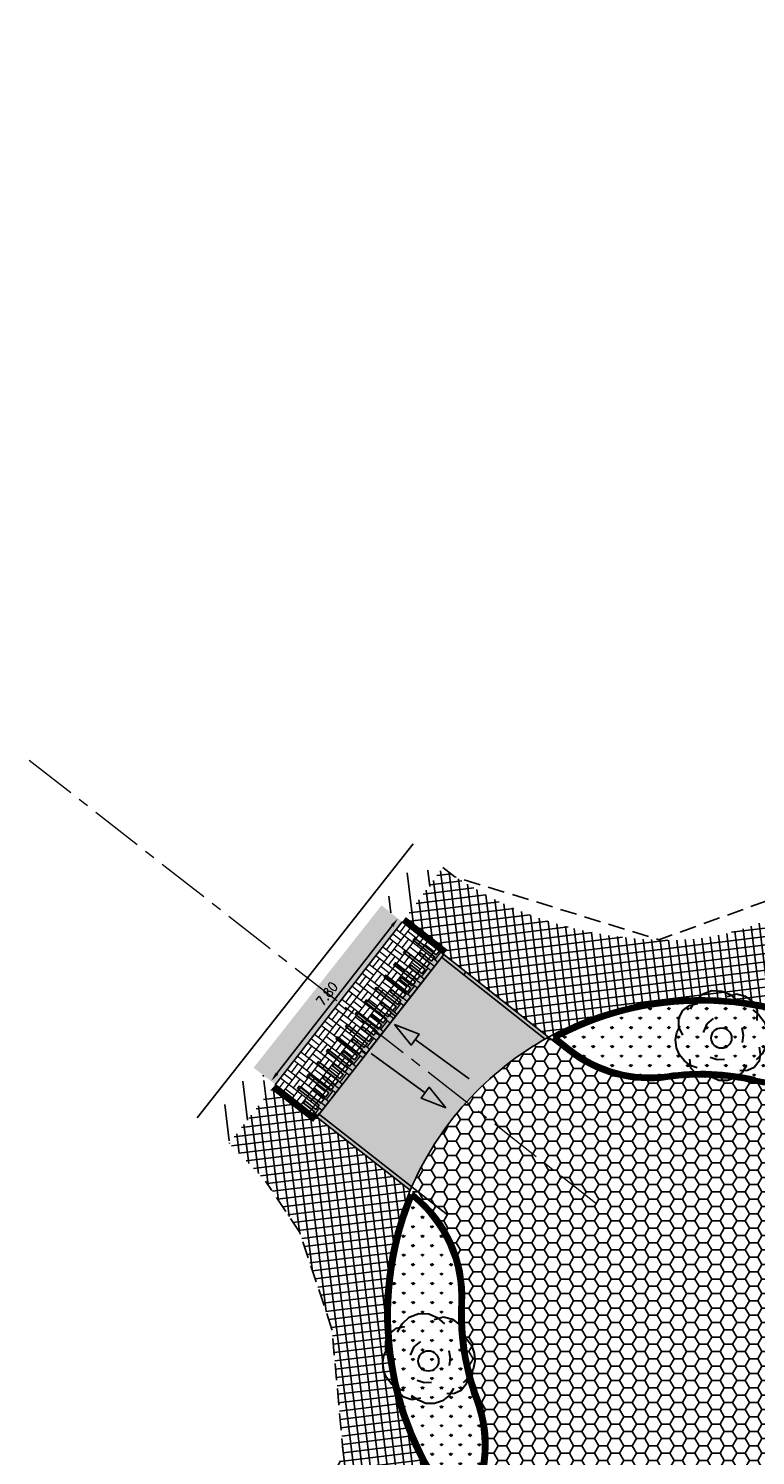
# Model space of a CAD drawing. Header units: metres. Extents: x 183890 to 185675, y 327401 to 328446.
# Tile 46 of 69: x 184227 to 184254, y 327965 to 328019. Entities that reach past the tile are written whole.
import ezdxf

# ---------------------------------------------------------------- set-up
doc = ezdxf.new("R2010")
doc.units = ezdxf.units.M
doc.header["$LTSCALE"] = 0.2
doc.header["$PDMODE"] = 35
doc.header["$PDSIZE"] = 0.2
for name, pattern in [('ACAD_ISO02W100', [15, 12, -3]), ('AM-AS', [16, 10, -2, 2, -2]), ('HIDDEN', [9.524999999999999, 6.35, -3.175])]:
    doc.linetypes.add(name, pattern=pattern)
for name, color, linetype, lineweight in [('N-WE-AM-AS-G', 10, 'AM-AS', 18), ('N-WE-VH-VERHARDING_BETONSTRAATSTEEN-A', 252, 'Continuous', 18), ('O_GRO_L_BOOM', 116, 'Continuous', 30)]:
    doc.layers.add(name, color=color, linetype=linetype, lineweight=lineweight)
for name, color, linetype in [('O_GROEN_A_GRAS', 251, 'Continuous'), ('O_WEG_L_DETAIL', 7, 'Continuous'), ('O_WEGEN_A_ASFALT', 252, 'Continuous'), ('O_WEGEN_A_KEITJES', 253, 'Continuous'), ('O_WEGEN_A_RIJWEG_GEB KL', 253, 'Continuous'), ('O_WEGEN_A_TROTTOIR', 252, 'Continuous'), ('O_WEGEN_HERSTRATEN', 253, 'Continuous'), ('O_WEGEN_L_2STREK', 3, 'Continuous'), ('O_WEGEN_L_OB 60x200', 2, 'HIDDEN'), ('O_WEGEN_L_RIJRICHTING', 3, 'Continuous'), ('O_WEGEN_L_TB18-20', 1, 'ACAD_ISO02W100'), ('O_WEGEN_T_MAATVOERING', 1, 'Continuous'), ('Z_ZZZ_Z_WERKGRENS', 3, 'FENCELINE2')]:
    doc.layers.add(name, color=color, linetype=linetype)
doc.styles.add('ROMANS', font='romans.shx', dxfattribs={"width": 0.9})
doc.linetypes.add('FENCELINE2', pattern='A,6.35,-2.54,[132,ltypeshp.shx,S=2.54,R=0,X=-2.54,Y=0],-2.54,25.4', length=36.83)
doc.dimstyles.new('1_200', dxfattribs={"dimscale": 0.2, "dimtxt": 1.8, "dimasz": 1.8, "dimexe": 1.8, "dimexo": 0.625, "dimgap": 0.9, "dimtad": 1, "dimlfac": -1, "dimzin": 0, "dimdsep": 46, "dimtxsty": 'ROMANS', "dimcen": 0.9, "dimse1": 1, "dimse2": 1, "dimadec": 0, "dimazin": 0, "dimtfac": 1, "dimtix": 1, "dimtofl": 0, "dimtmove": 2, "dimatfit": 3, "dimfxl": 1, "dimtolj": 1, "dimtzin": 0, "dimarcsym": 0})
pattern_1 = [(97.00933216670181, (184232.4863638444, 327976.864290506), (-0.3151270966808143, -0.03874484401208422), []), (187.0093321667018, (184232.4863638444, 327976.864290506), (0.03874484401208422, -0.3151270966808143), [])]
pattern_2 = [(97.00933216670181, (184232.4863638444, 327976.864290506), (-0.7878177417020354, -0.09686211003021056), [])]
pattern_3 = [(90, (0, 0), (-0.3592102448, 0.3592102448), [0.09525, -0.6231704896]), (45, (0, 0), (-0.3592102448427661, 0.3592102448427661), [0.09525, -0.41275]), (135, (0, 0), (-0.3592102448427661, -0.3592102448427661), [0.09525, -0.41275])]

# ---------------------------------------------------------------- blocks, each defined once
blk = doc.blocks.new('Boom-2')
at = {"layer": 'O_GRO_L_BOOM'}
for p, q in [((-2.122767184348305, 4.44453141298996), (-1.079351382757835, 4.846132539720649)), ((-1.079351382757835, 4.846132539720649), (0.001416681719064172, 4.802082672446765)), ((0.001416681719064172, 4.802082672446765), (0.9300709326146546, 4.4311362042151)), ((-4.220289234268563, 2.697991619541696), (-3.503770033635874, 3.251706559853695)), ((-3.503770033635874, 3.251706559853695), (-2.579108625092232, 3.463841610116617)), ((-3.381022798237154, 2.858091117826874), (-2.872645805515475, 3.753385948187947)), ((-2.872645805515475, 3.753385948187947), (-2.122767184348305, 4.44453141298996)), ((0.5884910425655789, 4.222993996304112), (1.598547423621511, 4.48716459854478)), ((0.9300709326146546, 4.4311362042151), (1.706611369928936, 3.733293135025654)), ((1.598547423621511, 4.48716459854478), (2.560561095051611, 4.253648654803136)), ((2.560561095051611, 4.253648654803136), (3.422496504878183, 3.607841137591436)), ((3.422496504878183, 3.607841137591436), (3.857457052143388, 2.701855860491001)), ((-4.653961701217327, 0.9113948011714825), (-4.64327125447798, 1.854732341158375)), ((-4.64327125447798, 1.854732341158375), (-4.220289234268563, 2.697991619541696)), ((-1.586440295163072, 1.258255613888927), (-0.8699210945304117, 1.811970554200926)), ((3.359770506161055, 2.749898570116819), (4.03223983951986, 2.222845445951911)), ((3.857457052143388, 2.701855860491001), (3.813407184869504, 1.621087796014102)), ((4.03223983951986, 2.222845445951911), (4.63799033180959, 1.420931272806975)), ((-4.987555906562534, -0.4629104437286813), (-4.872794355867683, 0.3096371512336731)), ((-4.872794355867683, 0.3096371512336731), (-4.483171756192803, 1.01546590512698)), ((-4.219001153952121, 0.005409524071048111), (-4.653961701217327, 0.9113948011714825)), ((-1.957386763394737, 0.329601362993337), (-1.586440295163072, 1.258255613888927)), ((2.172226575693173, 0.8552378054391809), (2.332326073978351, 0.01597136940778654)), ((2.332326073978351, 0.01597136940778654), (2.2175645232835, -0.7565762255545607)), ((4.63799033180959, 1.420931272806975), (4.935520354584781, 0.5483054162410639)), ((4.935520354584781, 0.5483054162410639), (5.010224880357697, -0.3429965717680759)), ((-4.912851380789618, -1.354212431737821), (-4.987555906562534, -0.4629104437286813)), ((-4.581961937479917, -2.089407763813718), (-4.912851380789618, -1.354212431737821)), ((4.056196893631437, -1.275643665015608), (4.164260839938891, -2.029515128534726)), ((4.810068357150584, -1.167579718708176), (4.387086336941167, -2.010838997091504)), ((5.010224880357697, -0.3429965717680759), (4.810068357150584, -1.167579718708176)), ((-4.080282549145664, -2.720531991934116), (-4.581961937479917, -2.089407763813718)), ((-3.407813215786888, -3.247585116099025), (-4.080282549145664, -2.720531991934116)), ((-3.337101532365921, -3.555805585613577), (-3.46384161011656, -2.579108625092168)), ((-0.4963984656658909, -2.644539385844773), (-1.235586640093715, -2.3923473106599)), ((0.30950854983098, -2.621870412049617), (-0.4963984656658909, -2.644539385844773)), ((4.049499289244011, -2.80206272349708), (3.522446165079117, -3.474532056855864)), ((4.387086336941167, -2.010838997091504), (3.72260268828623, -2.649948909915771)), ((4.164260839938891, -2.029515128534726), (4.049499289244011, -2.80206272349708)), ((-2.668625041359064, -3.499777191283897), (-3.407813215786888, -3.247585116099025)), ((-2.697991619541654, -4.220289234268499), (-3.337101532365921, -3.555805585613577)), ((-1.821372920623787, -4.505840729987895), (-2.697991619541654, -4.220289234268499)), ((-1.100860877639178, -4.535207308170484), (-1.858725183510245, -4.060189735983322)), ((-0.8967115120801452, -4.293705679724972), (-1.821372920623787, -4.505840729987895)), ((-0.309637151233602, -4.872794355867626), (-1.100860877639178, -4.535207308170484)), ((1.506326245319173, -4.585954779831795), (0.633700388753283, -4.883484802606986)), ((2.222845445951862, -4.032239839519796), (1.506326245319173, -4.585954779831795)), ((2.787250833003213, -3.805421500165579), (1.981343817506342, -3.828090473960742)), ((2.697863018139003, -3.274375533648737), (2.222845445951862, -4.032239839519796)), ((3.522446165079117, -3.474532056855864), (2.787250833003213, -3.805421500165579)), ((0.633700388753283, -4.883484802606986), (-0.309637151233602, -4.872794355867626))]:
    blk.add_line(p, q, dxfattribs=at)
blk.add_circle((-0.03025623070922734, -0.2848553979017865), 1.103874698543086, dxfattribs=at)
blk = doc.blocks.new('*D83')
at = {"layer": 'Defpoints', "color": 0, "transparency": 16777216}
for p in [(184240.5130694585, 327985.0439117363), (184240.6756452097, 327984.9170737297), (184235.8707253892, 327978.7583247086)]:
    blk.add_point(p, dxfattribs=at)
at = {"layer": 'O_WEGEN_T_MAATVOERING', "color": 0, "lineweight": -2, "transparency": 16777216}
blk.add_line((184235.9295924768, 327979.1689990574), (184240.2916266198, 327984.7600753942), dxfattribs=at)
at = {"layer": 'O_WEGEN_T_MAATVOERING', "color": 0, "transparency": 16777216}
for points in [[(184240.2443205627, 327984.796982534), (184240.3389326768, 327984.7231682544), (184240.5130694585, 327985.0439117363)], [(184235.8822864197, 327979.2059061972), (184235.9768985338, 327979.1320919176), (184235.708149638, 327978.8851627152)]]:
    blk.add_solid(points, dxfattribs=at)
at = {"layer": 'O_WEGEN_T_MAATVOERING', "color": 0, "transparency": 16777216, "insert": (184237.826773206, 327982.1859800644), "char_height": 0.36, "attachment_point": 5, "rotation": 52.03943270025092, "style": 'ROMANS'}
blk.add_mtext('\\A1;7.80', dxfattribs=at)

msp = doc.modelspace()

# ---------------------------------------------------------------- hatches: boundary and pattern name
at = {"layer": 'N-WE-VH-VERHARDING_BETONSTRAATSTEEN-A'}
h = msp.add_hatch(dxfattribs=at)
h.set_pattern_fill('AVH-BSS_KEIFORMAAT_BLOK', color=256, scale=2, angle=322.1841452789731, pattern_type=2)
h.set_pattern_definition([(322.1841452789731, (184295.1427722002, 327548.2333999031), (0.2575127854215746, 0.3317938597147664), []), (322.1841452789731, (184295.2715285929, 327548.3992968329), (0.5893066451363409, 0.0742810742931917), [0.4199999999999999, -0.4199999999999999]), (52.18414527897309, (184295.1427722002, 327548.2333999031), (-0.3317938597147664, 0.2575127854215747), []), (52.18414527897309, (184294.9768752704, 327548.3621562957), (-0.0742810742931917, 0.5893066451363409), [0.4199999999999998, -0.4199999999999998])])
h.paths.add_polyline_path([(184242.2525137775, 327983.6868357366), (184237.4393452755, 327977.5194421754), (184235.8630667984, 327978.748508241), (184240.6668524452, 327984.9058035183)])
at = {"layer": 'O_GROEN_A_GRAS'}
h = msp.add_hatch(dxfattribs=at)
h.set_pattern_fill('GRASS', color=256, scale=0.02, style=0)
h.set_pattern_definition(pattern_3)
edge = h.paths.add_edge_path()
edge.add_arc((184250.0524947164, 327983.9045124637), 4.799999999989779, 231.7487205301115, 278.093663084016, ccw=False)
edge.add_line((184247.0807595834, 327980.1350575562), (184246.5926357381, 327980.5198810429))
edge.add_arc((184252.0235789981, 327970.0439631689), 11.79999999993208, 57.08144938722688, 117.4032038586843, ccw=False)
edge.add_arc((184255.3660509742, 327983.6391049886), 4.800000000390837, 256.1873420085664, 309.7637683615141, ccw=False)
edge.add_arc((184252.0235789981, 327970.0439631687), 9.200000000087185, 76.18734200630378, 98.0936630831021)
h = msp.add_hatch(dxfattribs=at)
h.set_pattern_fill('GRASS', color=256, scale=0.02, style=0)
h.set_pattern_definition(pattern_3)
edge = h.paths.add_edge_path()
edge.add_arc((184238.0392418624, 327970.706016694), 4.799999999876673, -2.710501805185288, 50.8659245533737, ccw=False)
edge.add_arc((184252.0235789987, 327970.0439631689), 9.2000000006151, 177.2894981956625, 202.0621593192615)
edge.add_arc((184239.0487023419, 327964.7853915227), 4.800000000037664, -31.514267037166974, 22.06215931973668, ccw=False)
edge.add_arc((184252.0235789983, 327970.0439631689), 11.80000000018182, 158.1836055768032, 221.1680519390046, ccw=False)
at = {"layer": 'O_WEG_L_DETAIL'}
h = msp.add_hatch(color=256, dxfattribs=at)
h.dxf.hatch_style = 1
h.paths.add_polyline_path([(184239.2999332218, 327979.9023364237), (184239.1360928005, 327980.0301610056), (184239.1711078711, 327980.0750418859), (184238.76150739, 327980.3946031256), (184238.8223761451, 327980.4726221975), (184239.2319766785, 327980.1530610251), (184239.3537142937, 327980.3090993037), (184238.5345133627, 327980.9482217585), (184238.5953821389, 327981.026240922), (184239.4145831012, 327980.387118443), (184239.5363207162, 327980.5431567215), (184239.1267196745, 327980.8627183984), (184239.1875884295, 327980.9407374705), (184239.5971895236, 327980.6211758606), (184239.7189271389, 327980.7772141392), (184238.8997260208, 327981.4163367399), (184238.9605947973, 327981.4943559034), (184239.7797958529, 327980.8552333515), (184239.9015334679, 327981.01127163), (184239.4919329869, 327981.3308328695), (184239.5528017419, 327981.4088519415), (184239.9624017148, 327981.0892912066), (184240.0841393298, 327981.245329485), (184239.2649387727, 327981.8844516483), (184239.3258075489, 327981.9624708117), (184240.1450081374, 327981.3233486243), (184240.2667457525, 327981.4793869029), (184239.8571452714, 327981.7989481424), (184239.9180140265, 327981.8769672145), (184240.32761456, 327981.5574060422), (184240.449352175, 327981.7134443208), (184239.6305974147, 327982.3488598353), (184239.6910202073, 327982.4305857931), (184240.5102209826, 327981.7914634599), (184240.6319585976, 327981.9475017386), (184240.2223581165, 327982.267062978), (184240.2832268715, 327982.34508205), (184240.6928274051, 327982.0255208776), (184240.8145650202, 327982.1815591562), (184239.9953640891, 327982.8206816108), (184240.0562328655, 327982.8987007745), (184240.8754338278, 327982.2595782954), (184240.9971714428, 327982.4156165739), (184240.587570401, 327982.7351782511), (184240.648439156, 327982.8131973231), (184241.0580402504, 327982.4936357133), (184241.1797778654, 327982.6496739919), (184240.3605767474, 327983.2887965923), (184240.4214455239, 327983.3668157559), (184241.2406465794, 327982.727693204), (184241.3370073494, 327982.8512044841), (184241.3623841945, 327982.8837314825), (184240.9527837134, 327983.2032927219), (184241.0136524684, 327983.2813117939), (184241.4232524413, 327982.9617510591), (184241.5449900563, 327983.1177893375), (184240.7257894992, 327983.7569115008), (184240.7866582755, 327983.8349306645), (184241.6058588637, 327983.1958084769), (184241.727596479, 327983.3518467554), (184241.3179959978, 327983.6714079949), (184241.3788647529, 327983.749427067), (184241.7884652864, 327983.4298658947), (184241.9102029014, 327983.5859041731), (184241.0914481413, 327984.2213196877), (184241.1518709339, 327984.3030456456), (184241.9710717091, 327983.6639233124), (184242.0886734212, 327983.8146603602), (184242.2525137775, 327983.6868357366), (184241.5008465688, 327982.7233790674), (184240.0653736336, 327980.8834472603)])
h = msp.add_hatch(color=256, dxfattribs=at)
h.dxf.hatch_style = 1
h.paths.add_polyline_path([(184237.4738696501, 327977.5617617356), (184237.3100292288, 327977.6895863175), (184237.3450442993, 327977.7344671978), (184236.9354438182, 327978.0540284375), (184236.9963125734, 327978.1320475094), (184237.4059131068, 327977.812486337), (184237.527650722, 327977.9685246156), (184236.708449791, 327978.6076470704), (184236.7693185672, 327978.6856662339), (184237.5885195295, 327978.0465437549), (184237.7102571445, 327978.2025820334), (184237.3006561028, 327978.5221437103), (184237.3615248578, 327978.6001627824), (184237.7711259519, 327978.2806011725), (184237.8928635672, 327978.4366394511), (184237.0736624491, 327979.0757620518), (184237.1345312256, 327979.1537812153), (184237.9537322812, 327978.5146586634), (184238.0754698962, 327978.6706969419), (184237.6658694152, 327978.9902581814), (184237.7267381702, 327979.0682772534), (184238.1363381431, 327978.7487165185), (184238.2580757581, 327978.9047547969), (184237.438875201, 327979.5438769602), (184237.4997439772, 327979.6218961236), (184238.3189445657, 327978.9827739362), (184238.4406821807, 327979.1388122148), (184238.0310816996, 327979.4583734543), (184238.0919504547, 327979.5363925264), (184238.5015509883, 327979.2168313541), (184238.6232886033, 327979.3728696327), (184237.804533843, 327980.0082851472), (184237.8649566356, 327980.090011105), (184238.6841574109, 327979.4508887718), (184238.8058950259, 327979.6069270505), (184238.3962945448, 327979.9264882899), (184238.4571632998, 327980.0045073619), (184238.8667638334, 327979.6849461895), (184238.9885014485, 327979.8409844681), (184238.1693005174, 327980.4801069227), (184238.2301692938, 327980.5581260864), (184239.0493702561, 327979.9190036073), (184239.1711078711, 327980.0750418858), (184238.7615068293, 327980.394603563), (184238.8223755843, 327980.472622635), (184239.2319766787, 327980.1530610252), (184239.3537142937, 327980.3090993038), (184238.5345131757, 327980.9482219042), (184238.5953819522, 327981.0262410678), (184239.4145830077, 327980.3871185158), (184239.5109437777, 327980.510629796), (184239.5363206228, 327980.5431567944), (184239.1267201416, 327980.8627180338), (184239.1875888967, 327980.9407371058), (184239.5971888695, 327980.621176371), (184239.7189264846, 327980.7772146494), (184238.8997259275, 327981.4163368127), (184238.9605947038, 327981.4943559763), (184239.779795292, 327980.8552337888), (184239.9015329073, 327981.0112720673), (184239.4919324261, 327981.3308333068), (184239.5528011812, 327981.4088523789), (184239.9624017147, 327981.0892912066), (184240.0841393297, 327981.245329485), (184239.2653845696, 327981.8807449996), (184239.3258073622, 327981.9624709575), (184240.1450081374, 327981.3233486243), (184240.2626098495, 327981.4740856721), (184240.4264502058, 327981.3462610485), (184239.6747829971, 327980.3828043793), (184238.2393100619, 327978.5428725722)])
at = {"layer": 'O_WEGEN_A_ASFALT'}
msp.add_hatch(color=256, dxfattribs=at).paths.add_polyline_path([(184239.8966044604, 327985.5441701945), (184240.6756452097, 327984.9170737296), (184235.8707253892, 327978.7583247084), (184235.0446840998, 327979.3898212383)])
at = {"layer": 'O_WEGEN_A_KEITJES'}
h = msp.add_hatch(dxfattribs=at)
h.set_pattern_fill('HONEY', color=256, scale=0.1, style=0)
h.set_pattern_definition([(0, (184240.9836379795, 327959.836516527), (0.4762500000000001, 0.2749630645), [0.3175, -0.635]), (120, (184240.9836379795, 327959.836516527), (-0.4762499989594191, 0.2749630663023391), [0.3174999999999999, -0.6349999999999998]), (59.99999999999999, (184240.9836379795, 327959.836516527), (1.040580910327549e-09, 0.5499261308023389), [-0.635, 0.3175])])
edge = h.paths.add_edge_path()
edge.add_arc((184238.8961327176, 327965.10846677), 5.032705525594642, -35.84477166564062, 17.997540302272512, ccw=False)
edge.add_arc((184252.023578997, 327970.0439631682), 11.99999999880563, 221.0626395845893, 239.7301238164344)
edge.add_arc((184249.6361792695, 327956.220619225), 5.037263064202, 82.98540757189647, 136.6254320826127, ccw=False)
edge.add_arc((184252.0235789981, 327970.0439631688), 9.00000000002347, 258.6433632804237, 376.8883836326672)
edge.add_arc((184265.3636583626, 327974.3257320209), 5.013548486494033, 141.240727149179, 199.42289034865, ccw=False)
edge.add_arc((184252.0235789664, 327970.0439631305), 12.00000004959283, 38.19756094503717, 56.71435284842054)
edge.add_arc((184255.133085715, 327983.7501941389), 5.058574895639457, 259.051305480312, 313.40889835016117, ccw=False)
edge.add_arc((184252.0235789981, 327970.0439631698), 8.999999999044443, 76.18734200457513, 98.09366308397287)
edge.add_arc((184250.0524947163, 327983.9045124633), 4.999999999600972, 231.7487205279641, 278.0936630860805, ccw=False)
edge.add_line((184246.9569372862, 327979.9779969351), (184246.2287698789, 327980.5520641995))
edge.add_arc((184252.0235789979, 327970.043963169), 11.9999999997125, 118.8750272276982, 156.9253633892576)
edge.add_arc((184238.0392418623, 327970.706016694), 5.000000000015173, -2.7105018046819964, 53.92248522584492, ccw=False)
edge.add_arc((184252.0235789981, 327970.0439631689), 9.000000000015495, 177.2894981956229, 202.0621593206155)
at = {"layer": 'O_WEGEN_A_RIJWEG_GEB KL'}
h = msp.add_hatch(color=256, dxfattribs=at)
edge = h.paths.add_edge_path()
edge.add_line((184237.4401401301, 327977.5185327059), (184242.2525137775, 327983.6868357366))
edge.add_line((184242.2525137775, 327983.6868357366), (184246.2287698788, 327980.5520641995))
edge.add_arc((184252.0235789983, 327970.0439631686), 12.00000000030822, 118.8750272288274, 156.9115475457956)
edge.add_line((184240.9847723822, 327974.7497838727), (184237.4401401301, 327977.5185327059))
at = {"layer": 'O_WEGEN_A_TROTTOIR'}
h = msp.add_hatch(dxfattribs=at)
h.set_pattern_fill('ANSI37', color=256, scale=0.1, style=0)
h.set_pattern_definition(pattern_1)
edge = h.paths.add_edge_path()
edge.add_line((184347.7964280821, 328081.1220895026), (184358.0794247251, 328092.9561848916))
edge.add_arc((184496.9914462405, 328076.1269111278), 139.9277462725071, 170.4817957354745, 173.0922471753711, ccw=False)
edge.add_line((184358.9900695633, 328099.265498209), (184359.8109623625, 328104.6218333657))
edge.add_arc((184322.6448987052, 328110.3177715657), 37.59999999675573, 351.286848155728, 354.4010762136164)
edge.add_line((184360.0655178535, 328106.6493574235), (184358.2431728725, 328106.8168659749))
edge.add_line((184358.2431728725, 328106.8168659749), (184358.3421338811, 328112.4945532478))
edge.add_line((184358.3421338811, 328112.4945532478), (184355.6552095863, 328121.1971074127))
edge.add_line((184355.6552095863, 328121.1971074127), (184358.3722444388, 328122.035995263))
edge.add_arc((184322.1494592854, 328110.1007618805), 38.1384315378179, 18.23680285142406, 29.07143601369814)
edge.add_line((184355.4830041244, 328128.6322148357), (184353.097168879, 328127.5083671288))
edge.add_line((184353.097168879, 328127.5083671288), (184345.67, 328138.14))
edge.add_line((184345.67, 328138.14), (184347.2045980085, 328139.446789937))
edge.add_line((184347.2045980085, 328139.446789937), (184344.6205822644, 328142.4654766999))
edge.add_line((184344.6205822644, 328142.4654766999), (184343.0330959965, 328140.9629303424))
edge.add_line((184343.0330959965, 328140.9629303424), (184339.8, 328144.42))
edge.add_line((184339.8, 328144.42), (184341.552, 328145.976))
edge.add_line((184341.552, 328145.976), (184337.422, 328150.827))
edge.add_line((184337.422, 328150.827), (184336.12, 328149.65))
edge.add_line((184336.12, 328149.65), (184327.481, 328159.411))
edge.add_line((184327.481, 328159.411), (184328.9721595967, 328160.7462036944))
edge.add_line((184328.9721595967, 328160.7462036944), (184328.3868953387, 328161.4299183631))
edge.add_line((184328.3868953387, 328161.4299183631), (184326.8465667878, 328160.1270081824))
edge.add_line((184326.8465667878, 328160.1270081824), (184318.034, 328170.083))
edge.add_line((184318.034, 328170.083), (184319.7385016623, 328171.5331042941))
edge.add_line((184319.7385016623, 328171.5331042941), (184319.1532374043, 328172.2168189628))
edge.add_line((184319.1532374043, 328172.2168189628), (184317.4368824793, 328170.7582625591))
edge.add_line((184317.4368824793, 328170.7582625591), (184302.2481187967, 328187.9180795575))
edge.add_arc((184302.3190132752, 328181.1184491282), 6.800000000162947, 90.5973570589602, 123.6957152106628)
edge.add_line((184298.5464942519, 328186.7760192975), (184297.2985008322, 328185.9438459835))
edge.add_line((184297.2985008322, 328185.9438459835), (184298.0359224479, 328184.8567714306))
edge.add_line((184298.0359224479, 328184.8567714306), (184298.79, 328185.36))
edge.add_line((184298.79, 328185.36), (184300.29, 328185.59))
edge.add_line((184300.29, 328185.59), (184301.34, 328185.39))
edge.add_line((184301.34, 328185.39), (184301.96, 328184.91))
edge.add_line((184301.96, 328184.91), (184303.72, 328182.75))
edge.add_line((184303.72, 328182.75), (184304.4217223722, 328183.3513594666))
edge.add_line((184304.4217223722, 328183.3513594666), (184341.338, 328140.274))
edge.add_line((184341.338, 328140.274), (184348.6339644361, 328130.7920939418))
edge.add_line((184348.6339644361, 328130.7920939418), (184354.2494870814, 328121.6823779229))
edge.add_line((184354.2494870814, 328121.6823779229), (184357.1389745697, 328112.3237512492))
edge.add_line((184357.1389745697, 328112.3237512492), (184356.9500398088, 328101.4840023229))
edge.add_line((184356.9500398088, 328101.4840023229), (184353.7282878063, 328090.9979373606))
edge.add_line((184353.7282878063, 328090.9979373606), (184349.2831661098, 328085.8823085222))
edge.add_line((184349.2831661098, 328085.8823085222), (184347.7527198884, 328085.1729888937))
edge.add_line((184347.7527198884, 328085.1729888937), (184256.9659824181, 327986.6157950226))
edge.add_arc((184250.878970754, 327993.1789655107), 8.951364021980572, 266.98402365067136, 312.8443774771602, ccw=False)
edge.add_arc((184250.7455056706, 327999.0750540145), 14.83889273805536, 242.16194085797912, 268.6967142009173, ccw=False)
edge.add_line((184243.8161266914, 327985.9534518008), (184242.67, 327986.626))
edge.add_line((184242.67, 327986.626), (184242.2263777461, 327986.9760860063))
edge.add_line((184242.2263777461, 327986.9760860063), (184240.7986594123, 327985.0747680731))
edge.add_line((184240.7986594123, 327985.0747680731), (184242.37560285, 327983.8446260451))
edge.add_line((184242.37560285, 327983.8446260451), (184242.2539518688, 327983.6886598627))
edge.add_line((184242.2539518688, 327983.6886598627), (184246.2300968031, 327980.5527958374))
edge.add_arc((184252.0235789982, 327970.0439631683), 12.00000000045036, 78.19464743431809, 118.86779237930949, ccw=False)
edge.add_line((184254.4786289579, 327981.7901425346), (184255.5744775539, 327982.9797850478))
edge.add_line((184255.5744775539, 327982.9797850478), (184255.5671224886, 327982.9865602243))
edge.add_line((184255.5671224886, 327982.9865602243), (184269.6567721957, 327998.2821460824))
edge.add_line((184269.6567721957, 327998.2821460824), (184269.5611563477, 327998.3702233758))
edge.add_line((184269.5611563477, 327998.3702233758), (184274.6425386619, 328003.8865222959))
edge.add_line((184274.6425386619, 328003.8865222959), (184274.7381545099, 328003.7984450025))
edge.add_line((184274.7381545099, 328003.7984450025), (184283.2058060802, 328012.9908446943))
edge.add_line((184283.2058060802, 328012.9908446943), (184283.1101902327, 328013.0789219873))
edge.add_line((184283.1101902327, 328013.0789219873), (184288.1915725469, 328018.5952209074))
edge.add_line((184288.1915725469, 328018.5952209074), (184288.2871883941, 328018.5071436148))
edge.add_line((184288.2871883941, 328018.5071436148), (184297.0346301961, 328028.0032808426))
edge.add_line((184297.0346301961, 328028.0032808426), (184296.9390143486, 328028.0913581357))
edge.add_line((184296.9390143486, 328028.0913581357), (184302.0203966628, 328033.6076570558))
edge.add_line((184302.0203966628, 328033.6076570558), (184302.1160125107, 328033.5195797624))
edge.add_line((184302.1160125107, 328033.5195797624), (184310.169508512, 328042.2623762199))
edge.add_line((184310.169508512, 328042.2623762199), (184310.0738926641, 328042.3504535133))
edge.add_line((184310.0738926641, 328042.3504535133), (184315.1552749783, 328047.8667524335))
edge.add_line((184315.1552749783, 328047.8667524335), (184315.2508908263, 328047.7786751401))
edge.add_line((184315.2508908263, 328047.7786751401), (184327.9509008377, 328061.565681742))
edge.add_line((184327.9509008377, 328061.565681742), (184327.8552849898, 328061.6537590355))
edge.add_line((184327.8552849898, 328061.6537590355), (184330.9041143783, 328064.9635383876))
edge.add_line((184330.9041143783, 328064.9635383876), (184330.9997302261, 328064.8754610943))
edge.add_line((184330.9997302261, 328064.8754610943), (184337.5237359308, 328071.9578578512))
edge.add_line((184337.5237359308, 328071.9578578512), (184337.4281200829, 328072.0459351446))
edge.add_line((184337.4281200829, 328072.0459351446), (184340.477962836, 328075.3568145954))
edge.add_line((184340.477962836, 328075.3568145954), (184340.5735786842, 328075.2687373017))
edge.add_line((184340.5735786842, 328075.2687373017), (184346.8059188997, 328082.0345048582))
edge.add_line((184346.8059188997, 328082.0345048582), (184347.7964280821, 328081.1220895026))
h = msp.add_hatch(dxfattribs=at)
h.set_pattern_fill('ANSI37', color=256, scale=0.1, style=0)
h.set_pattern_definition(pattern_1)
edge = h.paths.add_edge_path()
edge.add_line((184237.4401401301, 327977.5185327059), (184238.4668299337, 327976.7165747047))
edge.add_line((184238.4668299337, 327976.7165747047), (184240.9847723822, 327974.7497838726))
edge.add_arc((184252.0235789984, 327970.0439631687), 12.00000000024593, 156.9115475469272, 221.0626395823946)
edge.add_arc((184238.9272334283, 327965.0956571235), 4.999999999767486, 317.1733901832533, 324.065517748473, ccw=False)
edge.add_line((184242.5943045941, 327961.6967471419), (184241.3434769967, 327960.3472339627))
edge.add_line((184241.3434769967, 327960.3472339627), (184241.1153240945, 327960.6306624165))
edge.add_line((184241.1153240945, 327960.6306624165), (184239.9785321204, 327961.6843243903))
edge.add_line((184239.9785321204, 327961.6843243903), (184230.8212950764, 327951.8045580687))
edge.add_line((184230.8212950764, 327951.8045580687), (184230.7259512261, 327951.8929297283))
edge.add_line((184230.7259512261, 327951.8929297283), (184225.2868178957, 327946.0246349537))
edge.add_line((184225.2868178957, 327946.0246349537), (184225.3857040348, 327945.9343841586))
edge.add_line((184225.3857040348, 327945.9343841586), (184220.800474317, 327940.9930840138))
edge.add_line((184220.800474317, 327940.9930840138), (184220.7051379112, 327941.0814487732))
edge.add_line((184220.7051379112, 327941.0814487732), (184217.8636944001, 327938.0158081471))
edge.add_line((184217.8636944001, 327938.0158081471), (184217.9590336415, 327937.9274407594))
edge.add_line((184217.9590336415, 327937.9274407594), (184213.4020537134, 327933.010908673))
edge.add_line((184213.4020537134, 327933.010908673), (184213.3067170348, 327933.0992736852))
edge.add_line((184213.3067170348, 327933.0992736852), (184207.4782721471, 327926.8109496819))
edge.add_line((184207.4782721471, 327926.8109496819), (184207.5736159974, 327926.7225780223))
edge.add_line((184207.5736159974, 327926.7225780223), (184200.7110434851, 327919.3185310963))
edge.add_line((184200.7110434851, 327919.3185310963), (184200.6156996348, 327919.4069027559))
edge.add_line((184200.6156996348, 327919.4069027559), (184198.9162499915, 327917.5733622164))
edge.add_line((184198.9162499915, 327917.5733622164), (184199.0115992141, 327917.4849855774))
edge.add_line((184199.0115992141, 327917.4849855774), (184193.8976111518, 327911.9675016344))
edge.add_line((184193.8976111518, 327911.9675016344), (184195.0381667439, 327910.9178999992))
edge.add_line((184195.0381667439, 327910.9178999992), (184231.9380280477, 327950.7292543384))
edge.add_line((184231.9380280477, 327950.7292543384), (184241.0813353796, 327960.5939919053))
edge.add_line((184241.0813353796, 327960.5939919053), (184241.3376220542, 327960.3409170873))
edge.add_line((184241.3376220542, 327960.3409170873), (184229.8229751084, 327947.9178079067))
edge.add_line((184229.8229751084, 327947.9178079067), (184195.3206610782, 327910.6933913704))
edge.add_arc((184190.4516782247, 327914.3105957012), 6.065571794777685, 227.892603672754, 323.39106255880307, ccw=False)
edge.add_line((184186.3845764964, 327909.8106129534), (184187.7291118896, 327911.2912292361))
edge.add_line((184187.7291118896, 327911.2912292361), (184178.8454141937, 327919.3584415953))
edge.add_line((184178.8454141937, 327919.3584415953), (184177.5004977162, 327917.8781875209))
edge.add_line((184177.5004977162, 327917.8781875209), (184174.4844905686, 327920.6475720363))
edge.add_line((184174.4844905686, 327920.6475720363), (184175.0908541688, 327921.3128126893))
edge.add_line((184175.0908541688, 327921.3128126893), (184176.7820289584, 327923.0846320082))
edge.add_line((184176.7820289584, 327923.0846320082), (184184.12, 327916.81))
edge.add_line((184184.12, 327916.81), (184186.649, 327920.186))
edge.add_line((184186.649, 327920.186), (184191.293, 327915.883))
edge.add_line((184191.293, 327915.883), (184193.003, 327915.948))
edge.add_line((184193.003, 327915.948), (184196.048, 327919.234))
edge.add_line((184196.048, 327919.234), (184196.783, 327918.528))
edge.add_line((184196.783, 327918.528), (184211.443, 327934.35))
edge.add_line((184211.443, 327934.35), (184216.847, 327939.998))
edge.add_line((184216.847, 327939.998), (184226.693, 327950.884))
edge.add_line((184226.693, 327950.884), (184227.161, 327950.448))
edge.add_line((184227.161, 327950.448), (184235.8977077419, 327959.6793659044))
edge.add_line((184235.8977077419, 327959.6793659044), (184238.4493156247, 327964.7072389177))
edge.add_line((184238.4493156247, 327964.7072389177), (184238.0161241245, 327969.475360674))
edge.add_line((184238.0161241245, 327969.475360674), (184236.7924053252, 327973.1485248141))
edge.add_line((184236.7924053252, 327973.1485248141), (184235.4992906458, 327975.0980144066))
edge.add_line((184235.4992906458, 327975.0980144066), (184234.117, 327976.528))
edge.add_line((184234.117, 327976.528), (184235.740388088, 327978.5912637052))
edge.add_line((184235.740388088, 327978.5912637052), (184237.3162549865, 327977.3618071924))
edge.add_line((184237.3162549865, 327977.3618071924), (184237.4401401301, 327977.5185327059))
at = {"layer": 'O_WEGEN_HERSTRATEN'}
h = msp.add_hatch(dxfattribs=at)
h.set_pattern_fill('ANSI31', color=256, scale=0.25, style=0)
h.set_pattern_definition(pattern_2)
h.paths.add_polyline_path([(184241.2048256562, 327987.2035646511), (184239.8966044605, 327985.5441701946), (184240.2892560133, 327985.2346144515), (184240.4130783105, 327985.3916750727), (184240.8326479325, 327985.0291054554), (184242.0016118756, 327986.6258165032)])
h = msp.add_hatch(dxfattribs=at)
h.set_pattern_fill('ANSI31', color=256, scale=0.25, style=0)
h.set_pattern_definition(pattern_2)
h.paths.add_polyline_path([(184234.1346276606, 327976.5331550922), (184234.1293179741, 327976.6057338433), (184233.379265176, 327977.2773444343), (184235.0446840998, 327979.3898212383), (184235.438988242, 327979.0818604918), (184235.3219615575, 327978.933920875), (184235.9212694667, 327978.8207206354)])
at = {"layer": 'O_WEGEN_L_RIJRICHTING'}
for points in [[(184240.3835061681, 327981.0233400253), (184241.0137734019, 327980.2469617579), (184241.3175227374, 327980.6661103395)], [(184242.3324245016, 327977.8749668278), (184241.7021572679, 327978.6513450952), (184241.3984079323, 327978.2321965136)]]:
    msp.add_hatch(color=256, dxfattribs=at).paths.add_polyline_path(points)

# ---------------------------------------------------------------- linework, layer by layer
msp.add_arc((184252.0235789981, 327970.0439631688), 12, 118.8677923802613, 156.9115475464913)
at = {"layer": 'N-WE-AM-AS-G', "flags": 128}
msp.add_lwpolyline([(184226.5347733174, 327991.0484765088), (184248.0130386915, 327974.270334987)], dxfattribs=at)
at = {"layer": 'O_WEG_L_DETAIL'}
for points in [[(184239.2999332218, 327979.9023364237), (184239.1360928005, 327980.0301610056), (184239.1711078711, 327980.0750418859), (184238.76150739, 327980.3946031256), (184238.8223761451, 327980.4726221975), (184239.2319766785, 327980.1530610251), (184239.3537142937, 327980.3090993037), (184238.5345133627, 327980.9482217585), (184238.5953821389, 327981.026240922), (184239.4145831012, 327980.387118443), (184239.5363207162, 327980.5431567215), (184239.1267196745, 327980.8627183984), (184239.1875884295, 327980.9407374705), (184239.5971895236, 327980.6211758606), (184239.7189271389, 327980.7772141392), (184238.8997260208, 327981.4163367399), (184238.9605947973, 327981.4943559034), (184239.7797958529, 327980.8552333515), (184239.9015334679, 327981.01127163), (184239.4919329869, 327981.3308328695), (184239.5528017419, 327981.4088519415), (184239.9624017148, 327981.0892912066), (184240.0841393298, 327981.245329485), (184239.2649387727, 327981.8844516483), (184239.3258075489, 327981.9624708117), (184240.1450081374, 327981.3233486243), (184240.2667457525, 327981.4793869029), (184239.8571452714, 327981.7989481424), (184239.9180140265, 327981.8769672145), (184240.32761456, 327981.5574060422), (184240.449352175, 327981.7134443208), (184239.6305974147, 327982.3488598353), (184239.6910202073, 327982.4305857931), (184240.5102209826, 327981.7914634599), (184240.6319585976, 327981.9475017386), (184240.2223581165, 327982.267062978), (184240.2832268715, 327982.34508205), (184240.6928274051, 327982.0255208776), (184240.8145650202, 327982.1815591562), (184239.9953640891, 327982.8206816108), (184240.0562328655, 327982.8987007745), (184240.8754338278, 327982.2595782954), (184240.9971714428, 327982.4156165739), (184240.587570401, 327982.7351782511), (184240.648439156, 327982.8131973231), (184241.0580402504, 327982.4936357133), (184241.1797778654, 327982.6496739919), (184240.3605767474, 327983.2887965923), (184240.4214455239, 327983.3668157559), (184241.2406465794, 327982.727693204), (184241.3370073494, 327982.8512044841), (184241.3623841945, 327982.8837314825), (184240.9527837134, 327983.2032927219), (184241.0136524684, 327983.2813117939), (184241.4232524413, 327982.9617510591), (184241.5449900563, 327983.1177893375), (184240.7257894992, 327983.7569115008), (184240.7866582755, 327983.8349306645), (184241.6058588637, 327983.1958084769), (184241.727596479, 327983.3518467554), (184241.3179959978, 327983.6714079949), (184241.3788647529, 327983.749427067), (184241.7884652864, 327983.4298658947), (184241.9102029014, 327983.5859041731), (184241.0914481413, 327984.2213196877), (184241.1518709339, 327984.3030456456), (184241.9710717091, 327983.6639233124), (184242.0886734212, 327983.8146603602), (184242.2525137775, 327983.6868357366), (184241.5008465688, 327982.7233790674), (184240.0653736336, 327980.8834472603)], [(184237.4738696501, 327977.5617617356), (184237.3100292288, 327977.6895863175), (184237.3450442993, 327977.7344671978), (184236.9354438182, 327978.0540284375), (184236.9963125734, 327978.1320475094), (184237.4059131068, 327977.812486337), (184237.527650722, 327977.9685246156), (184236.708449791, 327978.6076470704), (184236.7693185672, 327978.6856662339), (184237.5885195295, 327978.0465437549), (184237.7102571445, 327978.2025820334), (184237.3006561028, 327978.5221437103), (184237.3615248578, 327978.6001627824), (184237.7711259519, 327978.2806011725), (184237.8928635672, 327978.4366394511), (184237.0736624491, 327979.0757620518), (184237.1345312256, 327979.1537812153), (184237.9537322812, 327978.5146586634), (184238.0754698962, 327978.6706969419), (184237.6658694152, 327978.9902581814), (184237.7267381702, 327979.0682772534), (184238.1363381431, 327978.7487165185), (184238.2580757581, 327978.9047547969), (184237.438875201, 327979.5438769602), (184237.4997439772, 327979.6218961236), (184238.3189445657, 327978.9827739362), (184238.4406821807, 327979.1388122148), (184238.0310816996, 327979.4583734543), (184238.0919504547, 327979.5363925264), (184238.5015509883, 327979.2168313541), (184238.6232886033, 327979.3728696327), (184237.804533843, 327980.0082851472), (184237.8649566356, 327980.090011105), (184238.6841574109, 327979.4508887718), (184238.8058950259, 327979.6069270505), (184238.3962945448, 327979.9264882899), (184238.4571632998, 327980.0045073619), (184238.8667638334, 327979.6849461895), (184238.9885014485, 327979.8409844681), (184238.1693005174, 327980.4801069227), (184238.2301692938, 327980.5581260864), (184239.0493702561, 327979.9190036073), (184239.1711078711, 327980.0750418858), (184238.7615068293, 327980.394603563), (184238.8223755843, 327980.472622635), (184239.2319766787, 327980.1530610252), (184239.3537142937, 327980.3090993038), (184238.5345131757, 327980.9482219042), (184238.5953819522, 327981.0262410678), (184239.4145830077, 327980.3871185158), (184239.5109437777, 327980.510629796), (184239.5363206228, 327980.5431567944), (184239.1267201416, 327980.8627180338), (184239.1875888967, 327980.9407371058), (184239.5971888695, 327980.621176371), (184239.7189264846, 327980.7772146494), (184238.8997259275, 327981.4163368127), (184238.9605947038, 327981.4943559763), (184239.779795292, 327980.8552337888), (184239.9015329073, 327981.0112720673), (184239.4919324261, 327981.3308333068), (184239.5528011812, 327981.4088523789), (184239.9624017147, 327981.0892912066), (184240.0841393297, 327981.245329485), (184239.2653845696, 327981.8807449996), (184239.3258073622, 327981.9624709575), (184240.1450081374, 327981.3233486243), (184240.2626098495, 327981.4740856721), (184240.4264502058, 327981.3462610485), (184239.6747829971, 327980.3828043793), (184238.2393100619, 327978.5428725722)]]:
    msp.add_lwpolyline(points, close=True, dxfattribs=at)
at = {"layer": 'O_WEGEN_L_2STREK', "linetype": 'Continuous'}
for p, q in [((184246.2287698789, 327980.5520641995), (184242.2525137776, 327983.6868357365)), ((184237.4401401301, 327977.5185327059), (184240.9847723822, 327974.7497838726))]:
    msp.add_line(p, q, dxfattribs=at)
at = {"layer": 'O_WEGEN_L_2STREK', "color": 250, "linetype": 'Continuous'}
for p, q in [((184246.0965278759, 327980.4780450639), (184242.1658381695, 327983.5768933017)), ((184243.0967400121, 327983.0212708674), (184243.0100644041, 327982.9113284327)), ((184237.4955333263, 327977.6529119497), (184242.3993946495, 327973.8224552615))]:
    msp.add_line(p, q, dxfattribs=at)
at = {"layer": 'O_WEGEN_L_OB 60x200', "ltscale": 0.5, "flags": 128}
msp.add_lwpolyline([(184242.2211760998, 327986.9801909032), (184242.6700000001, 327986.6259999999), (184250.4080000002, 327984.24), (184256.813, 327986.54), (184273.4791054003, 328004.6316665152), (184281.847, 328013.71), (184287.2969132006, 328019.6260799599), (184295.982, 328029.054), (184301.445, 328034.983), (184314.238, 328048.87), (184327.029, 328062.755), (184329.994, 328065.974), (184336.604, 328073.153), (184342.239, 328079.2735), (184345.568, 328082.889), (184347.708, 328085.213), (184349.3782518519, 328085.9917371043)], dxfattribs=at)
at = {"layer": 'O_WEGEN_L_OB 60x200', "ltscale": 0.5}
msp.add_lwpolyline([(184235.8977077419, 327959.6793659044), (184238.4493156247, 327964.7072389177), (184238.0161241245, 327969.475360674), (184236.7924053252, 327973.1485248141), (184235.4992906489, 327975.0980144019)], dxfattribs=at)
at = {"layer": 'O_WEGEN_L_RIJRICHTING'}
for points in [[(184240.3835061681, 327981.0233400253), (184241.0137734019, 327980.2469617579), (184241.3175227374, 327980.6661103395)], [(184242.3324245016, 327977.8749668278), (184241.7021572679, 327978.6513450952), (184241.3984079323, 327978.2321965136)]]:
    msp.add_lwpolyline(points, close=True, dxfattribs=at)
for points in [[(184243.2175712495, 327978.9695447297), (184241.1656480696, 327980.4565360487)], [(184239.4983594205, 327979.9287621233), (184241.5502826, 327978.4417708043)]]:
    msp.add_lwpolyline(points, dxfattribs=at)
at = {"layer": 'O_WEGEN_L_TB18-20', "linetype": 'Continuous', "ltscale": 0.5, "flags": 128}
for points in [[(184240.6756452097, 327984.9170737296), (184235.8630667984, 327978.748508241)], [(184242.2525886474, 327983.6869317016), (184240.6756452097, 327984.9170737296)], [(184242.37560285, 327983.8446260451), (184240.7986594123, 327985.0747680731)], [(184242.2525137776, 327983.6868357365), (184237.4399353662, 327977.5182702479)], [(184246.9569372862, 327979.9779969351), (184246.2287698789, 327980.5520641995)], [(184247.0807595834, 327980.1350575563), (184246.5926357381, 327980.5198810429)], [(184237.3172566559, 327977.361025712), (184235.740388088, 327978.5912637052)], [(184237.4402804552, 327977.5187125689), (184235.8634118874, 327978.748950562)]]:
    msp.add_lwpolyline(points, dxfattribs=at)
at = {"layer": 'O_WEGEN_L_TB18-20', "ltscale": 0.5, "const_width": 0.2, "flags": 128}
for points in [[(184242.3140957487, 327983.7657788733), (184240.737152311, 327984.9959209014)], [(184237.3787685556, 327977.4398691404), (184235.8018999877, 327978.6701071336)]]:
    msp.add_lwpolyline(points, dxfattribs=at)
msp.add_lwpolyline([(184254.0511298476, 327978.9152109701, 0.09174481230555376), (184250.742374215, 327979.0533202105, -0.2050201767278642), (184247.0188484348, 327980.0565272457), (184246.4098616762, 327980.5366357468, -0.2715594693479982), (184258.4391368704, 327980.0664687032, -0.2453926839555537), (184254.0511298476, 327978.9152109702)], format="xyb", dxfattribs=at)
msp.add_lwpolyline([(184243.5109543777, 327966.8275642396, -0.1024977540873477), (184242.9337598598, 327970.4742979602, 0.2453926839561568), (184241.026269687, 327974.5903010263, 0.2815998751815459), (184242.9677952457, 327962.3236794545, 0.2453926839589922)], format="xyb", close=True, dxfattribs=at)
at = {"layer": 'O_WEGEN_L_TB18-20', "linetype": 'Continuous'}
for centre, radius, start, end in [((184252.0235789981, 327970.0439631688), 12, 55.8232072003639, 118.8750272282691), ((184252.0235789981, 327970.0439631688), 11.8, 58.02010589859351, 117.4032038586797), ((184250.0524947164, 327983.9045124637), 5, 231.7487205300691, 278.0936630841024), ((184250.0524947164, 327983.9045124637), 4.800000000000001, 231.7487205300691, 278.0936630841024), ((184255.1428879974, 327983.6920367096), 5.000000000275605, 257.1259985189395, 313.7589855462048), ((184252.0235789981, 327970.0439631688), 9.2, 77.12599851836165, 98.09366308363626), ((184252.0235789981, 327970.0439631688), 9, 77.12599851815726, 98.09366308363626), ((184252.0235789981, 327970.0439631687), 12.00000000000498, 156.9115475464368, 221.0626395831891), ((184238.0392418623, 327970.706016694), 5, 357.2894981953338, 52.00623765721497), ((184252.0235789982, 327970.0439631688), 11.80000000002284, 158.1836055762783, 219.804397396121), ((184238.0392418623, 327970.706016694), 4.800000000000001, 357.2894981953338, 50.8659245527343), ((184252.0235789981, 327970.0439631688), 9.2, 177.2894981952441, 200.6985047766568), ((184252.0235789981, 327970.0439631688), 9, 177.2894981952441, 200.6985047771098), ((184238.9272334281, 327965.0956571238), 4.800000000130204, 327.1220784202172, 20.69850477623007), ((184238.9272334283, 327965.0956571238), 5, 324.0655177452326, 20.69850477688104)]:
    msp.add_arc(centre, radius, start, end, dxfattribs=at)
at = {"layer": 'Z_ZZZ_Z_WERKGRENS', "ltscale": 0.2}
msp.add_line((184241.093451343, 327987.8699024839), (184232.9087014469, 327977.4880735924), dxfattribs=at)

# ---------------------------------------------------------------- block references
at = {"layer": 'O_GRO_L_BOOM', "xscale": 0.3500000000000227, "yscale": 0.3500000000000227, "zscale": 0.3500000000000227}
for p in [(184252.7924568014, 327980.6162457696), (184241.683536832, 327968.3788905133)]:
    msp.add_blockref('Boom-2', p, dxfattribs=at)

# ---------------------------------------------------------------- dimensions: what is measured, and where the dimension line sits
at = {"layer": 'O_WEGEN_T_MAATVOERING'}
dim = msp.add_aligned_dim(p1=(184235.8707253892, 327978.7583247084), p2=(184240.6756452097, 327984.9170737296), distance=0.20620076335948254, text='7.80', dimstyle='1_200', dxfattribs=at)
dim.commit()
dim.dimension.update_dxf_attribs({"geometry": '*D83', "text_midpoint": (184237.826773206, 327982.1859800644)})

doc.saveas('drawing.dxf')
